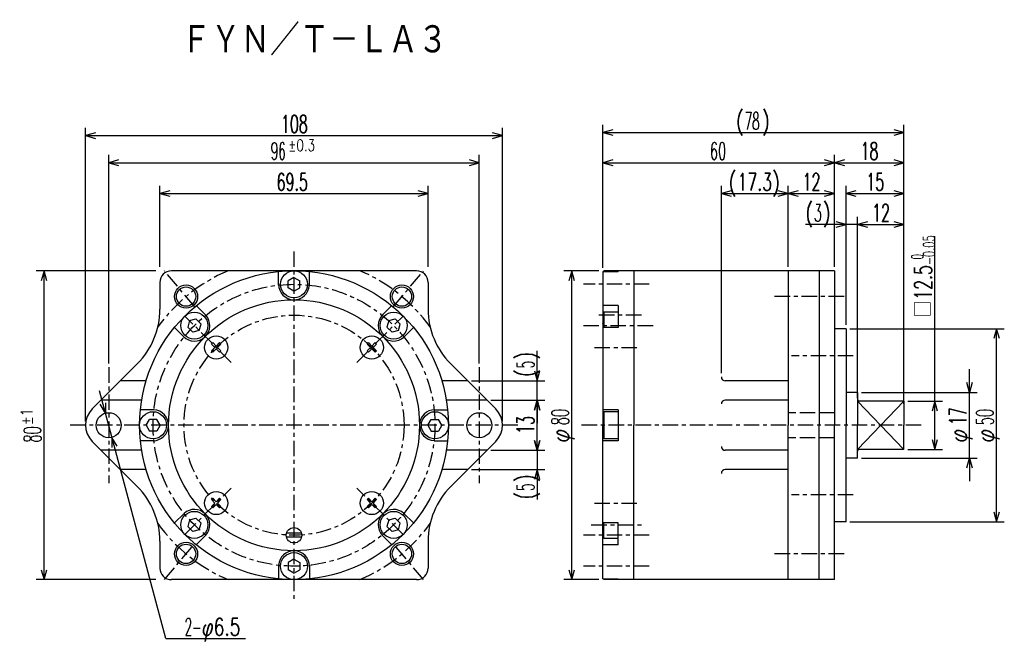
# Model space of a CAD drawing. Extents: x -189 to 66, y -51 to 110.
import ezdxf

# ---------------------------------------------------------------- set-up
doc = ezdxf.new("R2010")
doc.units = 0
doc.linetypes.add('CENTER', pattern=[7, 4, -1, 1, -1])
doc.linetypes.add('HIDDEN', pattern=[5, 4, -1])
doc.layers.get('0').update_dxf_attribs({"linetype": 'CONTINUOUS'})
for name, color, linetype in [('FIG_1', 5, 'CENTER'), ('FIG_2', 7, 'CONTINUOUS'), ('FIG_3', 5, 'CONTINUOUS'), ('FIG_4', 5, 'HIDDEN'), ('SMP_1', 5, 'CONTINUOUS')]:
    doc.layers.add(name, color=color, linetype=linetype)
doc.styles.add('KANJI', font='TXT', dxfattribs={"bigfont": 'BIGFONT'})

# ---------------------------------------------------------------- blocks, each defined once
blk = doc.blocks.new('$$$ARW_ARROW')
for p, q in [((0.428571, 0.119048), (0, 0)), ((0, 0), (0.428571, -0.119048))]:
    blk.add_line(p, q)
blk = doc.blocks.new('$$$ARW_SHAFT')
for p, q in [((0, 0), (0.428571, 0.119048)), ((0.428571, -0.119048), (0, 0)), ((0, 0), (1, 0))]:
    blk.add_line(p, q)

msp = doc.modelspace()

# ---------------------------------------------------------------- linework, layer by layer
at = {"layer": 'FIG_1'}
for p, q in [((-117.978825, 50.004246), (-117.978825, -39.995754)), ((-143.69033, 35.646024), (-151.542811, 45.004246)), ((-92.267321, 35.646024), (-84.41484, 45.004246)), ((-25.978825, 41.504246), (-42.978825, 41.504246)), ((24.521175, 38.329246), (6.521175, 38.329246)), ((-134.242281, 21.267702), (-146.263097, 33.288517)), ((-101.715369, 21.267702), (-89.694554, 33.288517)), ((-27.978825, 33.504246), (-39.978825, 33.504246)), ((-42.978825, 30.813643), (-24.978825, 30.813643)), ((-40.131369, 25.156789), (-28.131369, 25.156789)), ((26.866474, 23.004246), (10.866474, 23.004246)), ((-165.978825, 20.004246), (-165.978825, -9.995754)), ((-69.978825, 20.004246), (-69.978825, -9.995754)), ((-59.978825, 5.004246), (-175.978825, 5.004246)), ((44.521175, 5.004246), (-43.478825, 5.004246)), ((-146.263097, -23.280025), (-134.242281, -11.25921)), ((-89.694554, -23.280025), (-101.715369, -11.25921)), ((-40.131369, -15.148297), (-28.131369, -15.148297)), ((26.866474, -12.995754), (10.866474, -12.995754)), ((-40.978825, -20.805152), (-27.978825, -20.805152)), ((-25.978825, -23.495754), (-42.978825, -23.495754)), ((-151.542811, -34.995754), (-143.69033, -25.637532)), ((-84.41484, -34.995754), (-92.267321, -25.637532)), ((24.521175, -28.320754), (6.521175, -28.320754)), ((-25.978825, -31.495754), (-42.978825, -31.495754))]:
    msp.add_line(p, q, dxfattribs=at)
for radius in [36.5, 28.5]:
    msp.add_circle((-117.978825, 5.004246), radius, dxfattribs=at)
for start, end in [(113.141041, 144.19586), (35.80414, 66.858959), (215.80414, 246.858959), (293.141041, 324.19586)]:
    msp.add_arc((-117.978825, 5.004246), 43.5, start, end, dxfattribs=at)
at = {"layer": 'FIG_2'}
for p, q in [((-86.228825, 45.004246), (-149.728825, 45.004246)), ((-121.978825, 41.285068), (-121.978825, 44.803743)), ((-113.978825, 41.284406), (-113.978825, 44.803743)), ((-37.978825, 44.803743), (-37.978825, 5.004246)), ((-37.978825, 44.803743), (-33.978825, 44.803743)), ((-37.728825, 45.004246), (-37.844586, 44.803743)), ((22.021175, 45.004246), (-37.728825, 45.004246)), ((-37.728825, 45.004246), (-37.728825, 44.803743)), ((-33.978825, 45.004246), (-33.978825, 44.803743)), ((-29.978825, 45.004246), (-29.978825, 5.004246)), ((10.021175, 45.004246), (10.021175, 5.004246)), ((18.021175, 45.004246), (18.021175, 5.004246)), ((22.021175, 45.004246), (22.021175, 5.004246)), ((-152.728825, 42.004246), (-152.728825, 35.023799)), ((-117.978825, 43.304246), (-119.478825, 42.43822)), ((-119.478825, 40.570271), (-119.478825, 42.43822)), ((-117.978825, 43.304246), (-116.478825, 42.43822)), ((-116.478825, 40.570271), (-116.478825, 42.43822)), ((-83.228825, 42.004246), (-83.228825, 35.023799)), ((-117.978825, 39.704246), (-119.478825, 40.570271)), ((-117.978825, 39.704246), (-116.478825, 40.570271)), ((-140.804345, 33.48662), (-143.292893, 35.975168)), ((-95.153305, 33.48662), (-92.664758, 35.975168)), ((-33.978825, 35.975168), (-37.978825, 35.975168)), ((-33.978825, 35.975168), (-33.978825, 30.318313)), ((-37.728825, 34.313643), (-37.978825, 33.880631)), ((-33.978825, 34.313643), (-37.728825, 34.313643)), ((-37.728825, 34.313643), (-37.728825, 30.318313)), ((-145.061015, 32.086436), (-145.509303, 30.413403)), ((-145.061015, 32.086436), (-143.387983, 32.534723)), ((-142.067143, 31.213884), (-143.387983, 32.534723)), ((-142.515431, 29.540851), (-142.067143, 31.213884)), ((-93.44222, 32.086436), (-93.890508, 30.413403)), ((-93.44222, 32.086436), (-91.769188, 32.534723)), ((-90.448348, 31.213884), (-91.769188, 32.534723)), ((-90.896636, 29.540851), (-90.448348, 31.213884)), ((-146.461668, 27.830234), (-148.949747, 30.318313)), ((-144.188463, 29.092563), (-145.509303, 30.413403)), ((-142.515431, 29.540851), (-144.188463, 29.092563)), ((-92.569668, 29.092563), (-93.890508, 30.413403)), ((-90.896636, 29.540851), (-92.569668, 29.092563)), ((-89.496451, 27.829766), (-87.007904, 30.318313)), ((-33.978825, 30.318313), (-37.978825, 30.318313)), ((25.021175, 30.004246), (22.021175, 30.004246)), ((25.021175, 30.004246), (25.021175, 5.004246)), ((-139.368806, 26.040673), (-139.015252, 26.394226)), ((-138.484922, 25.156789), (-139.368806, 26.040673)), ((-138.131369, 25.510343), (-139.015252, 26.394226)), ((-138.131369, 25.510343), (-137.247485, 26.394226)), ((-137.777815, 25.156789), (-136.893932, 26.040673)), ((-136.893932, 26.040673), (-137.247485, 26.394226)), ((-99.063719, 26.040673), (-98.710166, 26.394226)), ((-98.179836, 25.156789), (-99.063719, 26.040673)), ((-97.826282, 25.510343), (-98.710166, 26.394226)), ((-97.826282, 25.510343), (-96.942399, 26.394226)), ((-97.472729, 25.156789), (-96.588845, 26.040673)), ((-96.588845, 26.040673), (-96.942399, 26.394226)), ((-139.368806, 24.272906), (-138.484922, 25.156789)), ((-139.015252, 23.919352), (-139.368806, 24.272906)), ((-139.015252, 23.919352), (-138.131369, 24.803236)), ((-137.247485, 23.919352), (-138.131369, 24.803236)), ((-136.893932, 24.272906), (-137.777815, 25.156789)), ((-137.247485, 23.919352), (-136.893932, 24.272906)), ((-99.063719, 24.272906), (-98.179836, 25.156789)), ((-98.710166, 23.919352), (-99.063719, 24.272906)), ((-98.710166, 23.919352), (-97.826282, 24.803236)), ((-96.942399, 23.919352), (-97.826282, 24.803236)), ((-96.588845, 24.272906), (-97.472729, 25.156789)), ((-96.942399, 23.919352), (-96.588845, 24.272906)), ((-170.221466, 9.246887), (-158.58669, 20.881663)), ((-65.736185, 9.246887), (-77.370961, 20.881663)), ((-156.290051, 16.504246), (-162.964107, 16.504246)), ((-72.993544, 16.504246), (-79.6676, 16.504246)), ((10.021175, 16.504246), (-6.273825, 16.504246)), ((28.021175, 13.504246), (25.021175, 13.504246)), ((28.021175, 13.504246), (28.021175, 5.004246)), ((-157.447167, 11.504246), (-167.964107, 11.504246)), ((-67.993544, 11.504246), (-78.510484, 11.504246)), ((10.021175, 11.504246), (-6.273825, 11.504246)), ((40.021175, 11.254246), (28.521175, 11.254246)), ((40.021175, 11.254246), (40.021175, 5.004246)), ((-154.258985, 9.004246), (-157.778323, 9.004246)), ((-81.698004, 9.004246), (-78.179328, 9.004246)), ((-33.978825, 9.004246), (-37.978825, 9.004246)), ((-37.728825, 8.504246), (-37.978825, 8.071233)), ((-33.978825, 8.504246), (-37.728825, 8.504246)), ((-37.728825, 8.504246), (-37.728825, 1.504246)), ((-33.978825, 9.004246), (-33.978825, 1.004246)), ((-156.278825, 5.004246), (-155.4128, 6.504246)), ((-153.544851, 6.504246), (-155.4128, 6.504246)), ((-152.678825, 5.004246), (-153.544851, 6.504246)), ((-83.278825, 5.004246), (-82.4128, 6.504246)), ((-82.4128, 6.504246), (-80.544851, 6.504246)), ((-79.678825, 5.004246), (-80.544851, 6.504246)), ((-156.278825, 5.004246), (-155.4128, 3.504246)), ((-153.544851, 3.504246), (-155.4128, 3.504246)), ((-152.678825, 5.004246), (-153.544851, 3.504246)), ((-83.278825, 5.004246), (-82.4128, 3.504246)), ((-82.4128, 3.504246), (-80.544851, 3.504246)), ((-79.678825, 5.004246), (-80.544851, 3.504246)), ((-37.978825, -34.795252), (-37.978825, 5.004246)), ((-29.978825, -34.995754), (-29.978825, 5.004246)), ((10.021175, -34.995754), (10.021175, 5.004246)), ((18.021175, -34.995754), (18.021175, 5.004246)), ((22.021175, -34.995754), (22.021175, 5.004246)), ((25.021175, -19.995754), (25.021175, 5.004246)), ((28.021175, -3.495754), (28.021175, 5.004246)), ((40.021175, -1.245754), (40.021175, 5.004246)), ((-170.221466, 0.761605), (-158.58669, -10.873171)), ((-154.259647, 1.004246), (-157.778323, 1.004246)), ((-81.698666, 1.004246), (-78.179328, 1.004246)), ((-65.736185, 0.761605), (-77.370961, -10.873171)), ((-37.728825, 1.504246), (-37.978825, 1.937259)), ((-33.978825, 1.004246), (-37.978825, 1.004246)), ((-33.978825, 1.504246), (-37.728825, 1.504246)), ((-157.447167, -1.495754), (-167.964107, -1.495754)), ((-67.993544, -1.495754), (-78.510484, -1.495754)), ((10.021175, -1.495754), (-6.273825, -1.495754)), ((40.021175, -1.245754), (28.521175, -1.245754)), ((28.021175, -3.495754), (25.021175, -3.495754)), ((-156.290051, -6.495754), (-162.964107, -6.495754)), ((-72.993544, -6.495754), (-79.6676, -6.495754)), ((10.021175, -6.495754), (-6.273825, -6.495754)), ((-139.368806, -14.264414), (-139.015252, -13.910861)), ((-138.484922, -15.148297), (-139.368806, -14.264414)), ((-139.368806, -16.032181), (-138.484922, -15.148297)), ((-138.131369, -14.794744), (-139.015252, -13.910861)), ((-138.131369, -14.794744), (-137.247485, -13.910861)), ((-137.777815, -15.148297), (-136.893932, -14.264414)), ((-136.893932, -16.032181), (-137.777815, -15.148297)), ((-136.893932, -14.264414), (-137.247485, -13.910861)), ((-99.063719, -14.264414), (-98.710166, -13.910861)), ((-98.179836, -15.148297), (-99.063719, -14.264414)), ((-99.063719, -16.032181), (-98.179836, -15.148297)), ((-97.826282, -14.794744), (-98.710166, -13.910861)), ((-97.826282, -14.794744), (-96.942399, -13.910861)), ((-97.472729, -15.148297), (-96.588845, -14.264414)), ((-96.588845, -16.032181), (-97.472729, -15.148297)), ((-96.588845, -14.264414), (-96.942399, -13.910861)), ((-148.949747, -20.309822), (-146.461668, -17.821742)), ((-139.015252, -16.385734), (-139.368806, -16.032181)), ((-139.015252, -16.385734), (-138.131369, -15.501851)), ((-137.247485, -16.385734), (-138.131369, -15.501851)), ((-137.247485, -16.385734), (-136.893932, -16.032181)), ((-98.710166, -16.385734), (-99.063719, -16.032181)), ((-98.710166, -16.385734), (-97.826282, -15.501851)), ((-96.942399, -16.385734), (-97.826282, -15.501851)), ((-96.942399, -16.385734), (-96.588845, -16.032181)), ((-87.007904, -20.309822), (-89.495983, -17.821742)), ((-145.061015, -19.532359), (-145.509303, -21.205392)), ((-145.061015, -19.532359), (-143.387983, -19.084072)), ((-142.067143, -20.404911), (-143.387983, -19.084072)), ((-93.44222, -19.532359), (-93.890508, -21.205392)), ((-93.44222, -19.532359), (-91.769188, -19.084072)), ((-90.448348, -20.404911), (-91.769188, -19.084072)), ((-33.978825, -20.309822), (-37.978825, -20.309822)), ((-37.728825, -24.305152), (-37.728825, -20.309822)), ((-33.978825, -25.966676), (-33.978825, -20.309822)), ((25.021175, -19.995754), (22.021175, -19.995754)), ((-144.188463, -22.526232), (-145.509303, -21.205392)), ((-142.515431, -22.077944), (-144.188463, -22.526232)), ((-142.515431, -22.077944), (-142.067143, -20.404911)), ((-92.569668, -22.526232), (-93.890508, -21.205392)), ((-90.896636, -22.077944), (-92.569668, -22.526232)), ((-90.896636, -22.077944), (-90.448348, -20.404911)), ((-152.728825, -25.015307), (-152.728825, -31.995754)), ((-143.292893, -25.966676), (-140.804814, -23.478596)), ((-116.042334, -22.995754), (-119.915317, -22.995754)), ((-116.042334, -23.995754), (-119.915317, -23.995754)), ((-92.664758, -25.966676), (-95.152837, -23.478596)), ((-83.228825, -25.015307), (-83.228825, -31.995754)), ((-37.728825, -24.305152), (-37.978825, -23.872139)), ((-33.978825, -24.305152), (-37.728825, -24.305152)), ((-33.978825, -25.966676), (-37.978825, -25.966676)), ((-117.978825, -29.695754), (-119.478825, -30.56178)), ((-119.478825, -30.56178), (-119.478825, -32.429729)), ((-117.978825, -29.695754), (-116.478825, -30.56178)), ((-116.478825, -30.56178), (-116.478825, -32.429729)), ((-121.978825, -31.275914), (-121.978825, -34.795252)), ((-117.978825, -33.295754), (-119.478825, -32.429729)), ((-117.978825, -33.295754), (-116.478825, -32.429729)), ((-113.978825, -31.276576), (-113.978825, -34.795252)), ((-86.228825, -34.995754), (-149.728825, -34.995754)), ((-37.978825, -34.795252), (-33.978825, -34.795252)), ((-37.728825, -34.995754), (-37.844586, -34.795252)), ((-37.728825, -34.995754), (-37.728825, -34.795252)), ((22.021175, -34.995754), (-37.728825, -34.995754)), ((-33.978825, -34.995754), (-33.978825, -34.795252))]:
    msp.add_line(p, q, dxfattribs=at)
for centre, radius in [((-117.978825, 5.004246), 40), ((-117.978825, 41.504246), 3.5), ((-145.940086, 38.327179), 2.5), ((-90.017564, 38.327179), 2.5), ((-117.978825, 5.004246), 32.5), ((-143.788223, 30.813643), 3.5), ((-92.169428, 30.813643), 3.5), ((-138.131369, 25.156789), 3), ((-97.826282, 25.156789), 3), ((-165.978825, 5.004246), 3.25), ((-154.478825, 5.004246), 3.5), ((-81.478825, 5.004246), 3.5), ((-69.978825, 5.004246), 3.25), ((-138.131369, -15.148297), 3), ((-97.826282, -15.148297), 3), ((-143.788223, -20.805152), 3.5), ((-92.169428, -20.805152), 3.5), ((-117.978825, -23.495754), 2), ((-145.940086, -28.318687), 2.5), ((-117.978825, -31.495754), 3.5), ((-90.017564, -28.318687), 2.5)]:
    msp.add_circle(centre, radius, dxfattribs=at)
for centre, radius, start, end in [((-149.728825, 42.004246), 3, 90, 180), ((-86.228825, 42.004246), 3, 0, 90), ((-117.978825, 41.504246), 4, 180, 356.854187), ((-172.728825, 35.023799), 20, 315, 0), ((-143.788223, 30.813643), 4, 225, 41.854187), ((-92.169428, 30.813643), 4, 135, 311.854187), ((-63.228825, 35.023799), 20, 180, 225), ((-6.273825, 17.504246), 1, 180, 270), ((-6.273825, 10.504246), 1, 90, 180), ((28.521175, 11.754246), 0.5, 180, 270), ((-165.978825, 5.004246), 6, 135, 225), ((-154.478825, 5.004246), 4, 270, 86.854187), ((-81.478825, 5.004246), 4, 90, 266.854187), ((-69.978825, 5.004246), 6, 315, 45), ((-6.273825, -0.495754), 1, 180, 270), ((28.521175, -1.745754), 0.5, 90, 180), ((-6.273825, -7.495754), 1, 90, 180), ((-172.728825, -25.015307), 20, 0, 45), ((-63.228825, -25.015307), 20, 135, 180), ((-143.788223, -20.805152), 4, 318.141068, 131.854187), ((-92.169428, -20.805152), 4, 48.145813, 221.858932), ((-117.978825, -31.495754), 4, 0, 176.854187), ((-149.728825, -31.995754), 3, 180, 270), ((-86.228825, -31.995754), 3, 270, 0)]:
    msp.add_arc(centre, radius, start, end, dxfattribs=at)
at = {"layer": 'FIG_3'}
for p, q in [((-171.978825, 6.004246), (-171.978825, 82.004246)), ((-63.978825, 6.004246), (-63.978825, 82.004246)), ((-37.978825, 45.803743), (-37.978825, 82.803743)), ((40.021175, 12.254246), (40.021175, 82.803743)), ((-171.978825, 80.004246), (-63.978825, 80.004246)), ((-37.978825, 80.803743), (40.021175, 80.803743)), ((-165.978825, 21.004246), (-165.978825, 75.004246)), ((-69.978825, 21.004246), (-69.978825, 75.004246)), ((-37.978825, 46.004246), (-37.978825, 75.004246)), ((22.021175, 46.004246), (22.021175, 75.004246)), ((22.021175, 46.004246), (22.021175, 75.004246)), ((40.021175, 10.504246), (40.021175, 75.004246)), ((-165.978825, 73.004246), (-69.978825, 73.004246)), ((-37.978825, 73.004246), (22.021175, 73.004246)), ((22.021175, 73.004246), (40.021175, 73.004246)), ((-152.728825, 46.004246), (-152.728825, 67.004246)), ((-83.228825, 46.004246), (-83.228825, 67.004246)), ((-7.273825, 18.504246), (-7.273825, 67.004246)), ((10.021175, 46.004246), (10.021175, 67.004246)), ((10.021175, 46.004246), (10.021175, 67.004246)), ((22.021175, 46.004246), (22.021175, 67.004246)), ((25.021175, 31.004246), (25.021175, 67.004246)), ((40.021175, 10.504246), (40.021175, 67.004246)), ((-152.728825, 65.004246), (-83.228825, 65.004246)), ((-7.273825, 65.004246), (10.021175, 65.004246)), ((10.021175, 65.004246), (22.021175, 65.004246)), ((25.021175, 65.004246), (40.021175, 65.004246)), ((25.021175, 31.004246), (25.021175, 59.004246)), ((28.021175, 12.004246), (28.021175, 59.004246)), ((28.021175, 12.004246), (28.021175, 59.004246)), ((40.021175, 10.504246), (40.021175, 59.004246)), ((28.021175, 57.004246), (14.514187, 57.004246)), ((28.021175, 57.004246), (40.021175, 57.004246)), ((48.021175, -1.245754), (48.021175, 53.979973)), ((-153.728825, 45.004246), (-184.728825, 45.004246)), ((-182.728825, -34.995754), (-182.728825, 45.004246)), ((-38.978825, 45.004246), (-48.046974, 45.004246)), ((-46.046974, -34.995754), (-46.046974, 45.004246)), ((-37.978825, 31.388707), (-37.971056, 31.396476)), ((26.021175, 30.004246), (66.021175, 30.004246)), ((64.021175, -19.995754), (64.021175, 30.004246)), ((-54.993544, 11.504246), (-54.993544, 24.254246)), ((-71.993544, 16.504246), (-52.993544, 16.504246)), ((29.021175, 13.504246), (59.021175, 13.504246)), ((57.021175, -3.495754), (57.021175, 13.504246)), ((-66.993544, 11.504246), (-52.993544, 11.504246)), ((-66.993544, 11.504246), (-52.993544, 11.504246)), ((-54.993544, -1.495754), (-54.993544, 11.504246)), ((28.021175, 11.254246), (40.021175, -1.245754)), ((40.021175, 11.254246), (28.021175, -1.245754)), ((41.021175, 11.254246), (50.021175, 11.254246)), ((-151.176461, -50.238932), (-166.819987, 8.143505)), ((-66.993544, -1.495754), (-52.993544, -1.495754)), ((-66.993544, -1.495754), (-52.993544, -1.495754)), ((-54.993544, -1.495754), (-54.993544, -14.245754)), ((41.021175, -1.245754), (50.021175, -1.245754)), ((29.021175, -3.495754), (59.021175, -3.495754)), ((-71.993544, -6.495754), (-52.993544, -6.495754)), ((26.021175, -19.995754), (66.021175, -19.995754)), ((-37.978825, -21.380215), (-37.971056, -21.387985)), ((-37.978825, -21.380215), (-37.971056, -21.387985)), ((-153.728825, -34.995754), (-184.728825, -34.995754)), ((-38.978825, -34.995754), (-48.046974, -34.995754)), ((-151.176461, -50.238932), (-130.542899, -50.238932))]:
    msp.add_line(p, q, dxfattribs=at)
for centre in [(-145.940086, 38.327179), (-90.017564, 38.327179), (-145.940086, -28.318687), (-90.017564, -28.318687)]:
    msp.add_circle(centre, 3, dxfattribs=at)
at = {"layer": 'FIG_4'}
for p, q in [((22.021175, 8.254246), (10.021175, 8.254246)), ((22.021175, 1.754246), (10.021175, 1.754246))]:
    msp.add_line(p, q, dxfattribs=at)

# ---------------------------------------------------------------- block references
at = {"layer": 'SMP_1', "xscale": 6, "yscale": 6}
for p in [(-171.978825, 80.004246), (-37.978825, 80.803743), (-165.978825, 73.004246), (-37.978825, 73.004246), (22.021175, 73.004246), (-152.728825, 65.004246), (-7.273825, 65.004246), (10.021175, 65.004246), (25.021175, 65.004246), (28.021175, 57.004246)]:
    msp.add_blockref('$$$ARW_ARROW', p, dxfattribs=at)
for name, p, rotation in [('$$$ARW_ARROW', (-63.978825, 80.004246), 180), ('$$$ARW_ARROW', (40.021175, 80.803743), 180), ('$$$ARW_ARROW', (-69.978825, 73.004246), 180), ('$$$ARW_ARROW', (22.021175, 73.004246), 180), ('$$$ARW_ARROW', (40.021175, 73.004246), 180), ('$$$ARW_ARROW', (-83.228825, 65.004246), 180), ('$$$ARW_ARROW', (10.021175, 65.004246), 180), ('$$$ARW_ARROW', (22.021175, 65.004246), 180), ('$$$ARW_ARROW', (40.021175, 65.004246), 180), ('$$$ARW_ARROW', (25.021175, 57.004246), 180), ('$$$ARW_ARROW', (40.021175, 57.004246), 180), ('$$$ARW_ARROW', (-182.728825, 45.004246), 270), ('$$$ARW_ARROW', (-46.046974, 45.004246), 270), ('$$$ARW_ARROW', (64.021175, 30.004246), 270), ('$$$ARW_ARROW', (-54.993544, 16.504246), 90), ('$$$ARW_SHAFT', (57.021175, 13.504246), 90), ('$$$ARW_SHAFT', (-166.819987, 8.143505), 105), ('$$$ARW_ARROW', (-54.993544, 11.504246), 270), ('$$$ARW_SHAFT', (-54.993544, 11.504246), 270), ('$$$ARW_ARROW', (48.021175, 11.254246), 270), ('$$$ARW_SHAFT', (-54.993544, -1.495754), 90), ('$$$ARW_ARROW', (-165.137664, 1.864987), 285), ('$$$ARW_ARROW', (-54.993544, -1.495754), 90), ('$$$ARW_ARROW', (48.021175, -1.245754), 90), ('$$$ARW_SHAFT', (57.021175, -3.495754), 270), ('$$$ARW_ARROW', (-54.993544, -6.495754), 270), ('$$$ARW_ARROW', (64.021175, -19.995754), 90), ('$$$ARW_ARROW', (-182.728825, -34.995754), 90), ('$$$ARW_ARROW', (-46.046974, -34.995754), 90)]:
    msp.add_blockref(name, p, dxfattribs=dict(at, rotation=rotation))

# ---------------------------------------------------------------- texts
at = {"layer": 'SMP_1', "style": 'KANJI'}
for s, height, width, p in [('ＦＹＮ／Ｔ－ＬＡ３', 8, 0.870968, (-147.178825, 100.804246)), ('108', 4.5, 0.6, (-121.353825, 80.769246)), ('(', 4.5, 0.75, (-3.478825, 81.568743)), ('78', 4.5, 0.5, (-1.228825, 81.568743)), (')', 4.5, 0.75, (3.271175, 81.568743)), ('±0.3', 3, 0.75, (-119.477325, 76.019246)), ('96', 4.5, 0.5, (-123.977325, 73.769246)), ('60', 4.5, 0.545455, (-10.228825, 73.769246)), ('18', 4.5, 0.6, (28.771175, 73.769246)), ('69.5', 4.5, 0.6, (-122.478825, 65.769246)), ('(', 4.5, 0.75, (-5.376325, 65.769246)), ('17.3', 4.5, 0.666667, (-3.126325, 65.769246)), (')', 4.5, 0.75, (5.873675, 65.769246)), ('12', 4.5, 0.6, (13.771175, 65.769246)), ('15', 4.5, 0.6, (30.271175, 65.769246)), ('(', 4.5, 0.75, (14.514187, 57.769246)), ('3', 4.5, 0.5, (16.764187, 57.769246)), (')', 4.5, 0.75, (19.014187, 57.769246)), ('12', 4.5, 0.6, (31.771175, 57.769246)), ('2-', 4.5, 0.5, (-146.292899, -49.473932)), ('φ6.5', 4.5, 0.714286, (-141.792899, -49.473932))]:
    msp.add_text(s, height=height, dxfattribs=dict(at, width=width)).set_placement(p)
for s, height, width, p in [('-0.05', 3, 0.625, (48.006175, 46.482973)), (' 0', 3, 0.545455, (45.006175, 46.482973)), ('12.5', 4.5, 0.666667, (47.256175, 37.482973)), ('□', 4.5, 0.857143, (47.256175, 32.982973)), (')', 4.5, 0.75, (-55.758544, 22.004246)), ('5', 4.5, 0.5, (-55.758544, 19.754246)), ('(', 4.5, 0.75, (-55.758544, 17.504246)), ('±1', 3, 0.818182, (-185.743825, 5.004246)), ('80', 4.5, 0.545455, (-46.811974, 5.004246)), ('17', 4.5, 0.6, (56.256175, 5.004246)), ('50', 4.5, 0.545455, (63.256175, 5.004246)), ('13', 4.5, 0.6, (-55.758544, 2.754246)), ('80', 4.5, 0.545455, (-183.493825, 0.504246)), ('φ', 4.5, 0.857143, (-46.811974, 0.504246)), ('φ', 4.5, 0.857143, (56.256175, 0.504246)), ('φ', 4.5, 0.857143, (63.256175, 0.504246)), (')', 4.5, 0.75, (-55.758544, -9.745754)), ('5', 4.5, 0.5, (-55.758544, -11.995754)), ('(', 4.5, 0.75, (-55.758544, -14.245754))]:
    msp.add_text(s, height=height, rotation=90, dxfattribs=dict(at, width=width)).set_placement(p)

doc.saveas('drawing.dxf')
